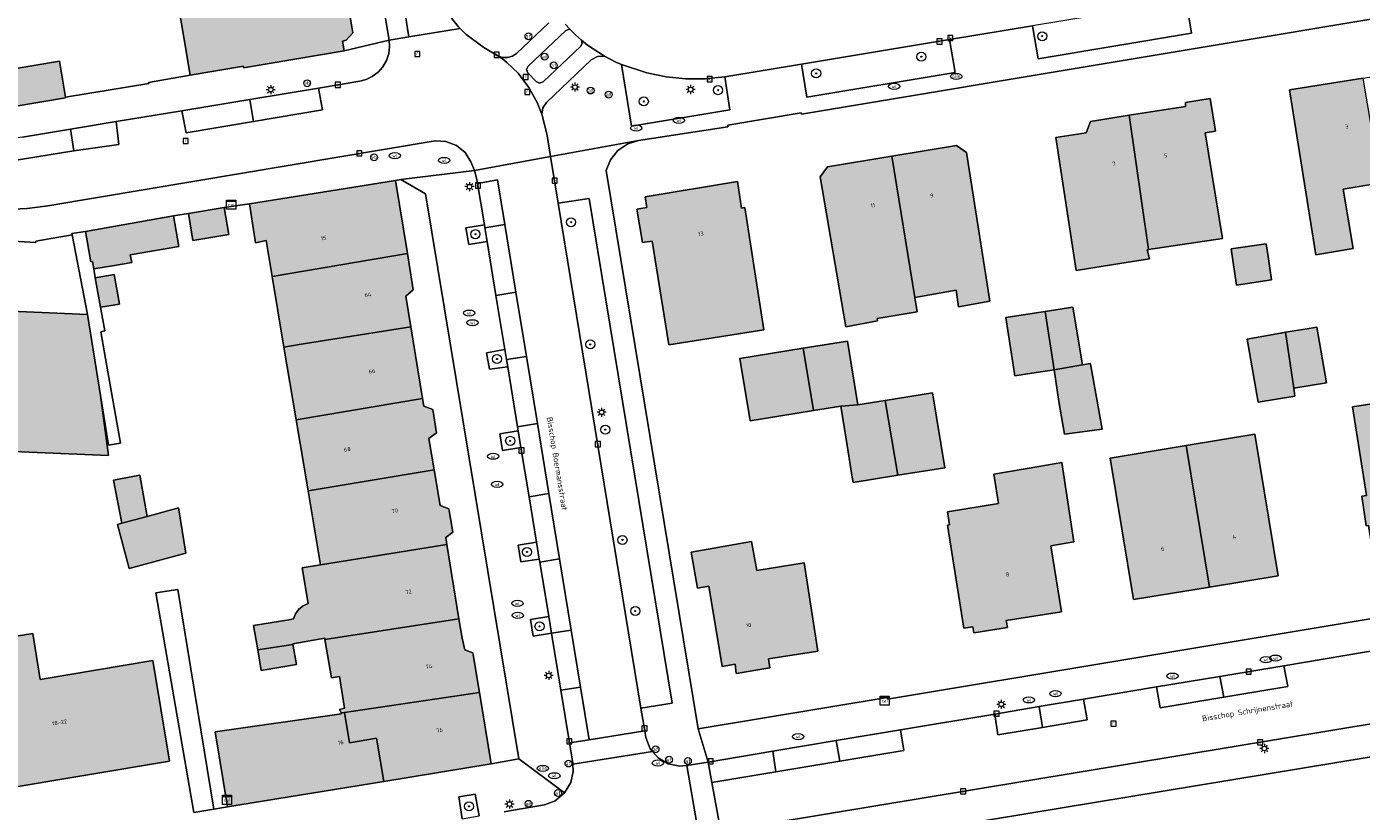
# Model space of a CAD drawing. Header units: metres. Extents: x 196496 to 197479, y 355250 to 356324.
# Tile 7 of 119: x 196741 to 196858, y 355577 to 355646. Entities that reach past the tile are written whole.
import ezdxf
from ezdxf.enums import TextEntityAlignment as Align

# ---------------------------------------------------------------- set-up
doc = ezdxf.new("R2010")
doc.units = ezdxf.units.M
doc.layers.get('0').update_dxf_attribs({"lineweight": 9})
for name, color, linetype, lineweight in [('B-WE-GR-BEPLANTING_CULTUUR_HEESTERS-GV', 251, 'Continuous', 9), ('B-WE-GR-BOOM-S', 251, 'Continuous', 9), ('B-WE-IE-MEUBILAIR_WEGMEUBILAIR-GV', 251, 'Continuous', 9), ('B-WE-IE-MEUBILAIR_WEGMEUBILAIR-S', 251, 'Continuous', 9), ('B-WE-IE-TERREINAFSCHEIDING_KUNSTMATIG_MUUR-G', 251, 'IE-TERREINAFSCHEIDING-KUNSTMATIG-DICHT', 9), ('B-WE-KL-BRANDSTOF_PUT-S', 251, 'Continuous', 9), ('B-WE-KL-DATA-S', 251, 'Continuous', 9), ('B-WE-KL-ET_LS_OV_LICHTMAST-S', 251, 'Continuous', 9), ('B-WE-KL-WATER-S', 251, 'Continuous', 9), ('B-WE-OG-BEBOUWING-GV', 251, 'Continuous', 9), ('B-WE-OG-BEBOUWING_HUISNUMMER-T35', 90, 'Continuous', 9), ('B-WE-OG-BEBOUWING_STRAATNAAM-T35', 130, 'Continuous', 9), ('B-WE-OG-TERREIN_CULTUURSCHEIDING-GV', 251, 'Continuous', 9), ('B-WE-OG-TERREIN_ERF-GV', 251, 'Continuous', 9), ('B-WE-RI-GWA_KOLK-S', 251, 'Continuous', 9), ('B-WE-RI-GWA_RIOOLPUT-S', 251, 'Continuous', 9), ('B-WE-VH-ONVERHARD-GV', 251, 'Continuous', 9), ('B-WE-VH-VERHARDING_ASFALT-GV', 251, 'Continuous', 9), ('B-WE-VH-VERHARDING_BETONSTRAATSTEEN-GV', 251, 'Continuous', 9), ('B-WE-VH-VERHARDING_OPEN-GV', 251, 'Continuous', 9), ('B-WE-VH-VERHARDING_STRAATBAKSTEEN-GV', 251, 'Continuous', 9), ('B-WE-VH-VERHARDING_TEGEL-GV', 251, 'Continuous', 9), ('B-WE-VW-AFSLUITPAAL-S', 251, 'Continuous', 9)]:
    doc.layers.add(name, color=color, linetype=linetype, lineweight=lineweight)
doc.layers.add('X-XX-AL-PRESENTATIE_GEBOUW3-V', color=7, linetype='Continuous', lineweight=9, true_color=0xebe1d6)
doc.styles.add('NLCS-ISO', font='NLCS-ISO.ttf')
doc.styles.add('NLCS-ISO-ANNOTATIEF-T35', font='NLCS-ISO.ttf', dxfattribs={"height": 3.5})
doc.linetypes.add('IE-TERREINAFSCHEIDING-KUNSTMATIG-DICHT', pattern='A,8,-1,[82,NLCS.SHX,S=0.75,R=90,X=0,Y=0],-1', length=10)

# ---------------------------------------------------------------- blocks, each defined once
blk = doc.blocks.new('SKL-DATA_SIGNAAL_CAIKAST-SO')
at = {"color": 0, "linetype": 'ByBlock', "lineweight": 18}
for points in [[(-2, 2), (2, 2), (2, 1.68), (-2, 1.68)], [(-2, 1.52), (2, 1.52), (2, -2), (-2, -2)]]:
    blk.add_lwpolyline(points, close=True, dxfattribs=at)
at = {"color": 0, "linetype": 'ByBlock', "lineweight": 18, "style": 'NLCS-ISO'}
blk.add_text('cai', height=1.5, dxfattribs=at).set_placement((0, 0), align=Align.MIDDLE_CENTER)
blk = doc.blocks.new('SKL-ET_OV_LICHTMAST-SO')
at = {"color": 0, "linetype": 'ByBlock', "lineweight": 18}
for points in [[(-1.25, 0), (-2, 0)], [(-1.41, 1.41), (-0.88, 0.88)], [(0, 2), (0, 1.25)], [(0.88, 0.88), (1.41, 1.41)], [(2, 0), (1.25, 0)], [(-1.41, -1.41), (-0.88, -0.88)], [(0, -1.25), (0, -2)], [(0.88, -0.88), (1.41, -1.41)]]:
    blk.add_lwpolyline(points, dxfattribs=at)
blk.add_circle((0, 0), 1, dxfattribs=at)
blk = doc.blocks.new('SIE-WEG_PAAL_VERKEERSBORD-SO')
at = {"color": 0, "linetype": 'ByBlock', "lineweight": 18}
blk.add_circle((0, 0), 1.5, dxfattribs=at)
at = {"color": 0, "linetype": 'ByBlock', "lineweight": 18, "style": 'NLCS-ISO'}
blk.add_text('vb', height=1.5, dxfattribs=at).set_placement((0, 0.13), align=Align.MIDDLE_CENTER)
blk = doc.blocks.new('SVW-AFSLUITPAAL-SO')
at = {"lineweight": 18}
blk.add_circle((0, 0), 1.5, dxfattribs=at)
at = {"lineweight": 18, "style": 'NLCS-ISO'}
blk.add_text('af', height=1.8, dxfattribs=at).set_placement((0, 0), align=Align.MIDDLE_CENTER)
blk = doc.blocks.new('SKL-WATER_WATERLEIDINGPUT-SO')
at = {"color": 0, "linetype": 'ByBlock', "lineweight": 18}
blk.add_ellipse((0, 0), major_axis=(2.5, 0), ratio=0.54, dxfattribs=at)
at = {"color": 0, "linetype": 'ByBlock', "lineweight": 18, "style": 'NLCS-ISO'}
blk.add_text('wl', height=1.5, dxfattribs=at).set_placement((0, 0), align=Align.MIDDLE_CENTER)
blk = doc.blocks.new('SRI-KOLK-SO')
at = {"color": 0, "linetype": 'ByBlock', "lineweight": 18}
blk.add_lwpolyline([(-1.125, -1.125), (1.125, -1.125), (1.125, 1.125), (-1.125, 1.125)], close=True, dxfattribs=at)
at = {"color": 0, "linetype": 'ByBlock', "lineweight": 18, "style": 'NLCS-ISO'}
blk.add_text('k', height=1.5, dxfattribs=at).set_placement((0, 0), align=Align.MIDDLE_CENTER)
blk = doc.blocks.new('SRI-PUT_INSPECTIEPUT_RIOOLPUT-SO')
at = {"color": 0, "linetype": 'ByBlock', "lineweight": 18}
blk.add_lwpolyline([(-1.12, -1.12), (1.12, -1.12), (1.12, 1.12), (-1.12, 1.12)], close=True, dxfattribs=at)
at = {"color": 0, "linetype": 'ByBlock', "lineweight": 18, "style": 'NLCS-ISO'}
blk.add_text('r', height=1.5, dxfattribs=at).set_placement((0, 0.28), align=Align.MIDDLE_CENTER)
blk = doc.blocks.new('SKL-BENZINEPUT_OLIEPUT-SO')
at = {"color": 0, "linetype": 'ByBlock', "lineweight": 18}
blk.add_ellipse((0, 0), major_axis=(2.5, 0), ratio=0.54, dxfattribs=at)
at = {"color": 0, "linetype": 'ByBlock', "lineweight": 18, "style": 'NLCS-ISO'}
blk.add_text('olie', height=1.5, dxfattribs=at).set_placement((0, 0.16), align=Align.MIDDLE_CENTER)
blk = doc.blocks.new('SGR-BOOM_01-SO')
at = {"linetype": 'ByBlock', "lineweight": 18}
h = blk.add_hatch(color=0, dxfattribs=at)
h.dxf.hatch_style = 1
edge = h.paths.add_edge_path()
edge.add_arc((0, 0), 0.25, 0, 360)
at = {"color": 0, "linetype": 'ByBlock', "lineweight": 18}
for radius in [2, 0.25]:
    blk.add_circle((0, 0), radius, dxfattribs=at)

msp = doc.modelspace()

# ---------------------------------------------------------------- hatches: boundary and pattern name
at = {"layer": 'X-XX-AL-PRESENTATIE_GEBOUW3-V'}
for points in [[(196767.702, 355650.092), (196757.097, 355648.435), (196756.968, 355649.21), (196754.03, 355648.687), (196754.103, 355648.257), (196755.26, 355641.405), (196759.931, 355642.194), (196759.951, 355642.074), (196768.797, 355643.556), (196768.657, 355644.422), (196768.978, 355644.481), (196769.544, 355645.141), (196769.253, 355646.898), (196768.471, 355647.368), (196768.165, 355647.294)], [(196739.609, 355638.636), (196744.306, 355639.426), (196744.298, 355639.476), (196743.765, 355642.642), (196739.068, 355641.852)], [(196858.372, 355641.165), (196851.919, 355640.137), (196854.232, 355625.627), (196857.504, 355626.168), (196857.127, 355628.429), (196856.634, 355631.386), (196859.933, 355631.933)], [(196837.802, 355637.884), (196839.525, 355626.072), (196846.03, 355627.054), (196844.48, 355636.345), (196845.397, 355636.498), (196844.919, 355639.368), (196842.758, 355639.008), (196842.762, 355638.662)], [(196839.525, 355626.072), (196837.802, 355637.884), (196834.405, 355637.352), (196834.044, 355636.341), (196831.367, 355635.933), (196833.15, 355624.23), (196837.005, 355624.846), (196839.591, 355625.26), (196839.396, 355626.053)], [(196816.947, 355634.296), (196811.275, 355633.356), (196810.637, 355632.486), (196812.907, 355619.267), (196815.697, 355619.816), (196815.664, 355620.013), (196819.187, 355620.603), (196818.958, 355621.866)], [(196816.947, 355634.296), (196818.958, 355621.866), (196822.588, 355622.502), (196822.802, 355621.042), (196825.557, 355621.525), (196823.498, 355634.613), (196822.636, 355635.238)], [(196774.353, 355625.734), (196773.309, 355632.153), (196760.459, 355630.095), (196761.01, 355626.656), (196761.928, 355626.865), (196762.458, 355623.714)], [(196803.738, 355629.728), (196803.366, 355632.054), (196795.248, 355630.701), (196795.396, 355629.786), (196794.533, 355629.631), (196795.016, 355626.688), (196795.885, 355626.827), (196797.34, 355617.692), (196805.697, 355619.022), (196804.028, 355629.773)], [(196758.644, 355627.407), (196758.253, 355629.782), (196755.097, 355629.262), (196755.49, 355626.88)], [(196746.779, 355624.383), (196748.43, 355624.647), (196750.115, 355624.938), (196749.986, 355625.6), (196754.267, 355626.349), (196753.793, 355629.029), (196746.059, 355627.662), (196746.526, 355624.994), (196746.668, 355625.019)], [(196850.328, 355623.406), (196850.023, 355625.475), (196849.858, 355626.595), (196846.792, 355626.144), (196847.261, 355622.955)], [(196774.663, 355619.288), (196774.23, 355621.971), (196774.871, 355622.546), (196774.353, 355625.734), (196762.458, 355623.714), (196763.505, 355617.478), (196764.838, 355617.733)], [(196747.371, 355621.007), (196749.041, 355621.267), (196748.568, 355623.884), (196746.916, 355623.602)], [(196746.224, 355620.378), (196734.787, 355620.867), (196734.573, 355615.872), (196734.484, 355613.796), (196736.418, 355613.713), (196736.193, 355608.456), (196748.061, 355607.948), (196747.945, 355608.836), (196747.37, 355613.244)], [(196831.205, 355615.495), (196830.418, 355620.638), (196826.954, 355620.108), (196827.756, 355614.959), (196829.261, 355615.196)], [(196830.418, 355620.638), (196831.205, 355615.495), (196833.715, 355615.925), (196832.871, 355621.014)], [(196775.681, 355612.984), (196774.663, 355619.288), (196764.838, 355617.733), (196763.505, 355617.478), (196764.575, 355611.113)], [(196851.547, 355618.81), (196852.283, 355613.878), (196855.147, 355614.36), (196854.313, 355619.253), (196853.447, 355619.114)], [(196812.451, 355612.303), (196813.951, 355612.416), (196813.036, 355618.032), (196809.15, 355617.399), (196810.055, 355611.913)], [(196851.11, 355618.72), (196848.186, 355618.207), (196849.142, 355612.64), (196852.384, 355613.174), (196852.283, 355613.878), (196851.547, 355618.81), (196851.173, 355618.731)], [(196809.15, 355617.399), (196803.586, 355616.492), (196804.48, 355611.004), (196810.055, 355611.913)], [(196831.632, 355612.706), (196832.128, 355609.825), (196835.433, 355610.286), (196834.431, 355615.839), (196834.394, 355616.042), (196833.715, 355615.925), (196831.205, 355615.495)], [(196865.983, 355599.835), (196863.933, 355612.394), (196863.581, 355614.55), (196859.698, 355613.916), (196859.907, 355612.635), (196857.435, 355612.234), (196858.674, 355604.439), (196858.27, 355604.374), (196858.642, 355601.778), (196858.84, 355601.809), (196859.348, 355598.737)], [(196816.365, 355612.808), (196817.473, 355606.22), (196821.593, 355606.889), (196820.521, 355613.484)], [(196765.629, 355604.845), (196776.709, 355606.694), (196776.246, 355609.459), (196776.905, 355609.948), (196776.584, 355611.998), (196775.792, 355612.299), (196775.681, 355612.984), (196764.575, 355611.113)], [(196812.921, 355609.409), (196813.438, 355606.228), (196813.543, 355605.581), (196817.473, 355606.22), (196816.365, 355612.808), (196813.951, 355612.416), (196812.451, 355612.303)], [(196842.83, 355608.845), (196844.871, 355596.388), (196850.917, 355597.388), (196848.855, 355609.842)], [(196842.83, 355608.845), (196836.135, 355607.737), (196838.196, 355595.283), (196844.871, 355596.388)], [(196821.827, 355603.014), (196822.011, 355601.852), (196821.852, 355601.827), (196823.29, 355592.769), (196824.079, 355592.894), (196824.164, 355592.359), (196827.103, 355592.826), (196827.006, 355593.437), (196831.849, 355594.206), (196830.924, 355600.03), (196832.957, 355600.364), (196831.883, 355607.332), (196829.871, 355606.995), (196825.919, 355606.333), (196826.329, 355603.752)], [(196751.474, 355602.604), (196750.819, 355606.236), (196748.524, 355605.796), (196749.251, 355602.004)], [(196777.834, 355600.141), (196777.738, 355600.736), (196778.342, 355601.221), (196778, 355603.27), (196777.231, 355603.574), (196776.709, 355606.694), (196765.629, 355604.845), (196766.723, 355598.33)], [(196754.886, 355599.374), (196754.232, 355603.347), (196751.474, 355602.604), (196749.251, 355602.004), (196748.856, 355601.898), (196749.898, 355598.03)], [(196805.063, 355597.844), (196804.616, 355600.391), (196799.3, 355599.458), (196799.854, 355596.3), (196800.846, 355596.474), (196802.042, 355589.403), (196803.165, 355589.593), (196803.273, 355588.799), (196806.216, 355589.276), (196806.105, 355590.078), (196810.454, 355590.755), (196809.245, 355598.518)], [(196767.102, 355591.779), (196778.886, 355593.609), (196777.834, 355600.141), (196766.723, 355598.33), (196765.1, 355598.082), (196765.638, 355594.931), (196765.195, 355594.746), (196764.802, 355594.439), (196764.506, 355594.039), (196764.333, 355593.591), (196763.922, 355593.521), (196760.835, 355593.002), (196761.199, 355590.862), (196764.291, 355591.342), (196764.28, 355591.409), (196767.084, 355591.884)], [(196768.519, 355585.314), (196768.83, 355585.36), (196780.686, 355587.114), (196780.11, 355590.613), (196779.414, 355590.882), (196779.161, 355591.9), (196778.886, 355593.609), (196767.102, 355591.779), (196767.674, 355588.397), (196768.373, 355588.515), (196768.839, 355585.74), (196768.392, 355585.625)], [(196742.078, 355588.25), (196741.427, 355592.301), (196736.474, 355591.506), (196738.538, 355578.596), (196753.439, 355581.061), (196751.971, 355589.933)], [(196764.291, 355591.342), (196761.199, 355590.862), (196761.506, 355589.061), (196764.59, 355589.578)], [(196768.83, 355585.36), (196769.278, 355582.696), (196771.634, 355583.092), (196772.274, 355579.293), (196781.72, 355580.835), (196780.686, 355587.114)], [(196758.53, 355577.062), (196758.532, 355577.049), (196772.274, 355579.293), (196771.634, 355583.092), (196769.278, 355582.696), (196768.83, 355585.36), (196768.519, 355585.314), (196768.551, 355585.236), (196757.454, 355583.65)]]:
    msp.add_hatch(color=256, dxfattribs=at).paths.add_polyline_path(points)

# ---------------------------------------------------------------- linework, layer by layer
at = {"layer": 'B-WE-GR-BEPLANTING_CULTUUR_HEESTERS-GV', "flags": 128}
for points in [[(196842.835, 355647.986), (196829.31, 355645.75), (196829.818, 355642.862), (196843.293, 355645.1)], [(196822.027, 355644.546), (196808.99, 355642.391), (196809.486, 355639.494), (196822.514, 355641.649)], [(196793.173, 355642.36), (196794.048, 355636.943), (196802.712, 355638.359), (196802.249, 355641.277), (196800.543, 355641.093), (196798.828, 355641.097), (196797.111, 355641.276), (196795.418, 355641.613)], [(196787.613, 355630.149), (196794.889, 355585.727), (196797.638, 355586.186), (196790.344, 355630.571)], [(196785.708, 355600.339), (196784.099, 355600.076), (196784.336, 355598.614), (196785.953, 355598.846)], [(196787.025, 355592.32), (196786.782, 355593.802), (196785.18, 355593.533), (196785.415, 355592.072)]]:
    msp.add_lwpolyline(points, close=True, dxfattribs=at)
at = {"layer": 'B-WE-IE-MEUBILAIR_WEGMEUBILAIR-GV', "flags": 128}
for points in [[(196781.364, 355626.799), (196781.168, 355627.995), (196781.124, 355628.263), (196779.502, 355627.997), (196779.755, 355626.531)], [(196783.174, 355615.775), (196783.072, 355616.395), (196782.928, 355617.273), (196781.322, 355616.996), (196781.559, 355615.543)], [(196784.099, 355610.138), (196782.486, 355609.873), (196782.719, 355608.409), (196784.342, 355608.663)], [(196785.708, 355600.339), (196784.099, 355600.076), (196784.336, 355598.614), (196785.953, 355598.846)], [(196787.025, 355592.32), (196786.782, 355593.802), (196785.18, 355593.533), (196785.415, 355592.072)], [(196779.162, 355576.013), (196780.662, 355576.26), (196780.325, 355578.166), (196778.871, 355577.931)]]:
    msp.add_lwpolyline(points, close=True, dxfattribs=at)
at = {"layer": 'B-WE-IE-TERREINAFSCHEIDING_KUNSTMATIG_MUUR-G', "ltscale": 0.05, "flags": 128}
msp.add_lwpolyline([(196744.298, 355639.476), (196751.617, 355640.692), (196751.598, 355640.784), (196755.26, 355641.405)], dxfattribs=at)
at = {"layer": 'B-WE-OG-BEBOUWING-GV', "flags": 128}
for points in [[(196767.702, 355650.092), (196757.097, 355648.435), (196756.968, 355649.21), (196754.03, 355648.687), (196754.103, 355648.257), (196755.26, 355641.405), (196759.931, 355642.194), (196759.951, 355642.074), (196768.797, 355643.556), (196768.657, 355644.422), (196768.978, 355644.481), (196769.544, 355645.141), (196769.253, 355646.898), (196768.471, 355647.368), (196768.165, 355647.294)], [(196739.609, 355638.636), (196744.306, 355639.426), (196744.298, 355639.476), (196743.765, 355642.642), (196739.068, 355641.852)], [(196858.372, 355641.165), (196851.919, 355640.137), (196854.232, 355625.627), (196857.504, 355626.168), (196857.127, 355628.429), (196856.634, 355631.386), (196859.933, 355631.933)], [(196837.802, 355637.884), (196839.525, 355626.072), (196846.03, 355627.054), (196844.48, 355636.345), (196845.397, 355636.498), (196844.919, 355639.368), (196842.758, 355639.008), (196842.762, 355638.662)], [(196839.525, 355626.072), (196837.802, 355637.884), (196834.405, 355637.352), (196834.044, 355636.341), (196831.367, 355635.933), (196833.15, 355624.23), (196837.005, 355624.846), (196839.591, 355625.26), (196839.396, 355626.053)], [(196816.947, 355634.296), (196811.275, 355633.356), (196810.637, 355632.486), (196812.907, 355619.267), (196815.697, 355619.816), (196815.664, 355620.013), (196819.187, 355620.603), (196818.958, 355621.866)], [(196816.947, 355634.296), (196818.958, 355621.866), (196822.588, 355622.502), (196822.802, 355621.042), (196825.557, 355621.525), (196823.498, 355634.613), (196822.636, 355635.238)], [(196774.353, 355625.734), (196773.309, 355632.153), (196760.459, 355630.095), (196761.01, 355626.656), (196761.928, 355626.865), (196762.458, 355623.714)], [(196803.738, 355629.728), (196803.366, 355632.054), (196795.248, 355630.701), (196795.396, 355629.786), (196794.533, 355629.631), (196795.016, 355626.688), (196795.885, 355626.827), (196797.34, 355617.692), (196805.697, 355619.022), (196804.028, 355629.773)], [(196758.644, 355627.407), (196758.253, 355629.782), (196755.097, 355629.262), (196755.49, 355626.88)], [(196746.779, 355624.383), (196748.43, 355624.647), (196750.115, 355624.938), (196749.986, 355625.6), (196754.267, 355626.349), (196753.793, 355629.029), (196746.059, 355627.662), (196746.526, 355624.994), (196746.668, 355625.019)], [(196850.328, 355623.406), (196850.023, 355625.475), (196849.858, 355626.595), (196846.792, 355626.144), (196847.261, 355622.955)], [(196774.663, 355619.288), (196774.23, 355621.971), (196774.871, 355622.546), (196774.353, 355625.734), (196762.458, 355623.714), (196763.505, 355617.478), (196764.838, 355617.733)], [(196747.371, 355621.007), (196749.041, 355621.267), (196748.568, 355623.884), (196746.916, 355623.602)], [(196746.224, 355620.378), (196734.787, 355620.867), (196734.573, 355615.872), (196734.484, 355613.796), (196736.418, 355613.713), (196736.193, 355608.456), (196748.061, 355607.948), (196747.37, 355613.244)], [(196831.205, 355615.495), (196830.418, 355620.638), (196826.954, 355620.108), (196827.756, 355614.959), (196829.261, 355615.196)], [(196830.418, 355620.638), (196831.205, 355615.495), (196833.715, 355615.925), (196832.871, 355621.014)], [(196775.681, 355612.984), (196774.663, 355619.288), (196764.838, 355617.733), (196763.505, 355617.478), (196764.575, 355611.113)], [(196851.547, 355618.81), (196852.283, 355613.878), (196855.147, 355614.36), (196854.313, 355619.253), (196853.447, 355619.114)], [(196812.451, 355612.303), (196813.951, 355612.416), (196813.036, 355618.032), (196809.15, 355617.399), (196810.055, 355611.913)], [(196851.11, 355618.72), (196848.186, 355618.207), (196849.142, 355612.64), (196852.384, 355613.174), (196852.283, 355613.878), (196851.547, 355618.81), (196851.173, 355618.731)], [(196809.15, 355617.399), (196803.586, 355616.492), (196804.48, 355611.004), (196810.055, 355611.913)], [(196831.632, 355612.706), (196832.128, 355609.825), (196835.433, 355610.286), (196834.431, 355615.839), (196834.394, 355616.042), (196833.715, 355615.925), (196831.205, 355615.495)], [(196865.983, 355599.835), (196863.933, 355612.394), (196863.581, 355614.55), (196859.698, 355613.916), (196859.907, 355612.635), (196857.435, 355612.234), (196858.674, 355604.439), (196858.27, 355604.374), (196858.642, 355601.778), (196858.84, 355601.809), (196859.348, 355598.737)], [(196816.365, 355612.808), (196817.473, 355606.22), (196821.593, 355606.889), (196820.521, 355613.484)], [(196765.629, 355604.845), (196776.709, 355606.694), (196776.246, 355609.459), (196776.905, 355609.948), (196776.584, 355611.998), (196775.792, 355612.299), (196775.681, 355612.984), (196764.575, 355611.113)], [(196812.921, 355609.409), (196813.438, 355606.228), (196813.543, 355605.581), (196817.473, 355606.22), (196816.365, 355612.808), (196813.951, 355612.416), (196812.451, 355612.303)], [(196842.83, 355608.845), (196844.871, 355596.388), (196850.917, 355597.388), (196848.855, 355609.842)], [(196842.83, 355608.845), (196836.135, 355607.737), (196838.196, 355595.283), (196844.871, 355596.388)], [(196821.827, 355603.014), (196822.011, 355601.852), (196821.852, 355601.827), (196823.29, 355592.769), (196824.079, 355592.894), (196824.164, 355592.359), (196827.103, 355592.826), (196827.006, 355593.437), (196831.849, 355594.206), (196830.924, 355600.03), (196832.957, 355600.364), (196831.883, 355607.332), (196829.871, 355606.995), (196825.919, 355606.333), (196826.329, 355603.752)], [(196751.474, 355602.604), (196750.819, 355606.236), (196748.524, 355605.796), (196749.251, 355602.004)], [(196777.834, 355600.141), (196777.738, 355600.736), (196778.342, 355601.221), (196778, 355603.27), (196777.231, 355603.574), (196776.709, 355606.694), (196765.629, 355604.845), (196766.723, 355598.33)], [(196754.886, 355599.374), (196754.232, 355603.347), (196751.474, 355602.604), (196749.251, 355602.004), (196748.856, 355601.898), (196749.898, 355598.03)], [(196805.063, 355597.844), (196804.616, 355600.391), (196799.3, 355599.458), (196799.854, 355596.3), (196800.846, 355596.474), (196802.042, 355589.403), (196803.165, 355589.593), (196803.273, 355588.799), (196806.216, 355589.276), (196806.105, 355590.078), (196810.454, 355590.755), (196809.245, 355598.518)], [(196767.102, 355591.779), (196778.886, 355593.609), (196777.834, 355600.141), (196766.723, 355598.33), (196765.1, 355598.082), (196765.638, 355594.931), (196765.195, 355594.746), (196764.802, 355594.439), (196764.506, 355594.039), (196764.333, 355593.591), (196763.922, 355593.521), (196760.835, 355593.002), (196761.199, 355590.862), (196764.291, 355591.342), (196764.28, 355591.409), (196767.084, 355591.884)], [(196768.519, 355585.314), (196768.83, 355585.36), (196780.686, 355587.114), (196780.11, 355590.613), (196779.414, 355590.882), (196779.161, 355591.9), (196778.886, 355593.609), (196767.102, 355591.779), (196767.674, 355588.397), (196768.373, 355588.515), (196768.839, 355585.74), (196768.392, 355585.625)], [(196742.078, 355588.25), (196741.427, 355592.301), (196736.474, 355591.506), (196738.538, 355578.596), (196753.439, 355581.061), (196751.971, 355589.933)], [(196764.291, 355591.342), (196761.199, 355590.862), (196761.506, 355589.061), (196764.59, 355589.578)], [(196768.83, 355585.36), (196769.278, 355582.696), (196771.634, 355583.092), (196772.274, 355579.293), (196781.72, 355580.835), (196780.686, 355587.114)], [(196758.53, 355577.062), (196758.532, 355577.049), (196772.274, 355579.293), (196771.634, 355583.092), (196769.278, 355582.696), (196768.83, 355585.36), (196768.519, 355585.314), (196768.551, 355585.236), (196757.454, 355583.65)]]:
    msp.add_lwpolyline(points, close=True, dxfattribs=at)
at = {"layer": 'B-WE-OG-TERREIN_CULTUURSCHEIDING-GV', "flags": 128}
msp.add_lwpolyline([(196778.235, 355646.439), (196778.845, 355645.678), (196778.989, 355645.533), (196779.529, 355644.988), (196781.06, 355643.86), (196782.296, 355643.125), (196782.701, 355642.98), (196783.151, 355642.962), (196783.585, 355643.084), (196783.945, 355643.319), (196786.778, 355646.012)], dxfattribs=at)
at = {"layer": 'B-WE-OG-TERREIN_ERF-GV', "flags": 128}
for points in [[(196739.068, 355641.852), (196743.765, 355642.642), (196744.298, 355639.476), (196751.617, 355640.692), (196751.598, 355640.784), (196755.26, 355641.405), (196754.103, 355648.257)], [(196755.583, 355576.571), (196752.24, 355595.876), (196754.177, 355596.179), (196757.327, 355576.862), (196758.53, 355577.062), (196757.454, 355583.65), (196768.551, 355585.236), (196768.519, 355585.314), (196768.392, 355585.625), (196768.839, 355585.74), (196768.373, 355588.515), (196767.674, 355588.397), (196767.102, 355591.779), (196767.084, 355591.884), (196764.28, 355591.409), (196764.291, 355591.342), (196764.59, 355589.578), (196761.506, 355589.061), (196761.199, 355590.862), (196760.835, 355593.002), (196763.922, 355593.521), (196764.333, 355593.591), (196764.506, 355594.039), (196764.802, 355594.439), (196765.195, 355594.746), (196765.638, 355594.931), (196765.1, 355598.082), (196766.723, 355598.33), (196765.629, 355604.845), (196764.575, 355611.113), (196763.505, 355617.478), (196762.458, 355623.714), (196761.928, 355626.865), (196761.01, 355626.656), (196760.459, 355630.095), (196758.253, 355629.782), (196758.644, 355627.407), (196755.49, 355626.88), (196755.097, 355629.262), (196753.793, 355629.029), (196754.267, 355626.349), (196749.986, 355625.6), (196750.115, 355624.938), (196748.43, 355624.647), (196746.779, 355624.383), (196746.916, 355623.602), (196748.568, 355623.884), (196749.041, 355621.267), (196747.371, 355621.007), (196747.75, 355618.915), (196747.393, 355618.853), (196748.007, 355615.314), (196749.132, 355609.049), (196748.09, 355608.862), (196747.37, 355613.244), (196748.061, 355607.948), (196736.193, 355608.456)], [(196734.787, 355620.867), (196746.224, 355620.378), (196744.886, 355627.366), (196741.689, 355626.806), (196741.69, 355626.697), (196735.126, 355627.092)], [(196736.474, 355591.506), (196741.427, 355592.301), (196742.078, 355588.25), (196751.971, 355589.933), (196753.439, 355581.061), (196738.538, 355578.596)]]:
    msp.add_lwpolyline(points, dxfattribs=at)
for points in [[(196876.714, 355598.357), (196868.812, 355646.203), (196866.978, 355647.675), (196809.015, 355637.994), (196808.988, 355638.097), (196802.522, 355637.021), (196802.532, 355636.871), (196794.685, 355635.665), (196793.73, 355635.372), (196792.864, 355634.788), (196792.212, 355633.972), (196791.844, 355633.043), (196799.932, 355583.925), (196816.538, 355586.665), (196816.566, 355586.531), (196875.214, 355596.278)], [(196857.127, 355628.429), (196857.504, 355626.168), (196854.232, 355625.627), (196851.919, 355640.137), (196858.372, 355641.165), (196865.29, 355642.268), (196868.221, 355624.72), (196863.309, 355623.899), (196862.754, 355627.301), (196864.257, 355627.546), (196863.647, 355631.308), (196863.451, 355632.516), (196859.933, 355631.933), (196856.634, 355631.386)], [(196837.802, 355637.884), (196842.762, 355638.662), (196842.758, 355639.008), (196844.919, 355639.368), (196845.397, 355636.498), (196844.48, 355636.345), (196846.03, 355627.054), (196839.525, 355626.072), (196839.396, 355626.053), (196839.591, 355625.26), (196837.005, 355624.846), (196833.15, 355624.23), (196831.367, 355635.933), (196834.044, 355636.341), (196834.405, 355637.352)], [(196815.664, 355620.013), (196815.697, 355619.816), (196812.907, 355619.267), (196810.637, 355632.486), (196811.275, 355633.356), (196816.947, 355634.296), (196822.636, 355635.238), (196823.498, 355634.613), (196825.557, 355621.525), (196822.802, 355621.042), (196822.588, 355622.502), (196818.958, 355621.866), (196819.187, 355620.603)], [(196774.663, 355619.288), (196775.681, 355612.984), (196775.792, 355612.299), (196776.584, 355611.998), (196776.905, 355609.948), (196776.246, 355609.459), (196776.709, 355606.694), (196777.231, 355603.574), (196778, 355603.27), (196778.342, 355601.221), (196777.738, 355600.736), (196777.834, 355600.141), (196778.886, 355593.609), (196779.161, 355591.9), (196779.414, 355590.882), (196780.11, 355590.613), (196780.686, 355587.114), (196781.72, 355580.835), (196784.159, 355581.284), (196775.953, 355630.978), (196773.77, 355632.239), (196773.309, 355632.153), (196774.353, 355625.734), (196774.871, 355622.546), (196774.23, 355621.971)], [(196803.738, 355629.728), (196804.028, 355629.773), (196805.697, 355619.022), (196797.34, 355617.692), (196795.885, 355626.827), (196795.016, 355626.688), (196794.533, 355629.631), (196795.396, 355629.786), (196795.248, 355630.701), (196803.366, 355632.054)], [(196850.023, 355625.475), (196850.328, 355623.406), (196847.261, 355622.955), (196846.792, 355626.144), (196849.858, 355626.595)], [(196834.431, 355615.839), (196835.433, 355610.286), (196832.128, 355609.825), (196831.632, 355612.706), (196831.205, 355615.495), (196829.261, 355615.196), (196827.756, 355614.959), (196826.954, 355620.108), (196830.418, 355620.638), (196832.871, 355621.014), (196833.715, 355615.925), (196834.394, 355616.042)], [(196852.283, 355613.878), (196852.384, 355613.174), (196849.142, 355612.64), (196848.186, 355618.207), (196851.11, 355618.72), (196851.173, 355618.731), (196851.547, 355618.81), (196853.447, 355619.114), (196854.313, 355619.253), (196855.147, 355614.36)], [(196813.438, 355606.228), (196812.921, 355609.409), (196812.451, 355612.303), (196810.055, 355611.913), (196804.48, 355611.004), (196803.586, 355616.492), (196809.15, 355617.399), (196813.036, 355618.032), (196813.951, 355612.416), (196816.365, 355612.808), (196820.521, 355613.484), (196821.593, 355606.889), (196817.473, 355606.22), (196813.543, 355605.581)], [(196863.933, 355612.394), (196867.018, 355612.911), (196866.863, 355613.856), (196869.984, 355614.363), (196871.317, 355606.157), (196871.781, 355606.235), (196871.864, 355605.786), (196872.54, 355601.622), (196872.076, 355601.53), (196872.194, 355600.863), (196865.983, 355599.835), (196859.348, 355598.737), (196858.84, 355601.809), (196858.642, 355601.778), (196858.27, 355604.374), (196858.674, 355604.439), (196857.435, 355612.234), (196859.907, 355612.635), (196859.698, 355613.916), (196863.581, 355614.55)], [(196844.871, 355596.388), (196838.196, 355595.283), (196836.135, 355607.737), (196842.83, 355608.845), (196848.855, 355609.842), (196850.917, 355597.388)], [(196830.924, 355600.03), (196831.849, 355594.206), (196827.006, 355593.437), (196827.103, 355592.826), (196824.164, 355592.359), (196824.079, 355592.894), (196823.29, 355592.769), (196821.852, 355601.827), (196822.011, 355601.852), (196821.827, 355603.014), (196826.329, 355603.752), (196825.919, 355606.333), (196829.871, 355606.995), (196831.883, 355607.332), (196832.957, 355600.364)], [(196754.232, 355603.347), (196754.886, 355599.374), (196749.898, 355598.03), (196748.856, 355601.898), (196749.251, 355602.004), (196748.524, 355605.796), (196750.819, 355606.236), (196751.474, 355602.604)], [(196800.846, 355596.474), (196799.854, 355596.3), (196799.3, 355599.458), (196804.616, 355600.391), (196805.063, 355597.844), (196809.245, 355598.518), (196810.454, 355590.755), (196806.105, 355590.078), (196806.216, 355589.276), (196803.273, 355588.799), (196803.165, 355589.593), (196802.042, 355589.403)], [(196821.289, 355453.775), (196835.693, 355456.783), (196835.64, 355457.194), (196896.595, 355469.977), (196897.965, 355471.999), (196879.426, 355582.492), (196877.031, 355584.418), (196801.554, 355571.97), (196800.166, 355569.915), (196803.472, 355550.49), (196803.34, 355550.44), (196806.17, 355533.898), (196806.257, 355533.894), (196814.284, 355486.325), (196814.062, 355486.248), (196816.499, 355471.921), (196816.385, 355471.818), (196819.198, 355455.22)]]:
    msp.add_lwpolyline(points, close=True, dxfattribs=at)
at = {"layer": 'B-WE-VH-ONVERHARD-GV', "flags": 128}
for points in [[(196781.364, 355626.799), (196781.168, 355627.995), (196781.124, 355628.263), (196779.502, 355627.997), (196779.755, 355626.531)], [(196783.174, 355615.775), (196783.072, 355616.395), (196782.928, 355617.273), (196781.322, 355616.996), (196781.559, 355615.543)], [(196784.099, 355610.138), (196782.486, 355609.873), (196782.719, 355608.409), (196784.342, 355608.663)], [(196779.162, 355576.013), (196780.662, 355576.26), (196780.325, 355578.166), (196778.871, 355577.931)]]:
    msp.add_lwpolyline(points, close=True, dxfattribs=at)
at = {"layer": 'B-WE-VH-VERHARDING_ASFALT-GV', "flags": 128}
for points in [[(196771.746, 355650.42), (196772.739, 355644.485), (196774.493, 355644.776), (196773.53, 355650.71)], [(196760.508, 355639.284), (196760.83, 355637.347), (196766.884, 355638.374), (196766.531, 355640.285)], [(196760.83, 355637.347), (196760.508, 355639.284), (196754.526, 355638.289), (196754.909, 355636.342)], [(196745.021, 355634.76), (196744.72, 355636.658), (196740.521, 355635.96), (196739.54, 355635.855), (196739.615, 355633.889)], [(196745.021, 355634.76), (196748.994, 355635.331), (196748.741, 355637.327), (196744.72, 355636.658)], [(196780.266, 355633.041), (196780.471, 355632.237), (196780.527, 355631.895), (196782.282, 355632.211), (196782.925, 355628.282), (196783.898, 355622.337), (196784.823, 355616.681), (196785.79, 355610.775), (196786.799, 355604.608), (196787.739, 355598.864), (196788.763, 355592.605), (196789.583, 355587.597), (196790.341, 355582.965), (196795.215, 355583.737), (196794.889, 355585.727), (196787.613, 355630.149), (196786.94, 355634.256)], [(196781.124, 355628.263), (196781.168, 355627.995), (196782.925, 355628.282), (196782.282, 355632.211), (196780.527, 355631.895)], [(196781.168, 355627.995), (196781.364, 355626.799), (196782.144, 355622.05), (196783.898, 355622.337), (196782.925, 355628.282)], [(196782.928, 355617.273), (196783.072, 355616.395), (196784.823, 355616.681), (196783.898, 355622.337), (196782.144, 355622.05)], [(196785.79, 355610.775), (196784.823, 355616.681), (196783.072, 355616.395), (196783.174, 355615.775), (196784.041, 355610.488)], [(196785.054, 355604.323), (196786.799, 355604.608), (196785.79, 355610.775), (196784.041, 355610.488), (196784.099, 355610.138), (196784.342, 355608.663)], [(196785.708, 355600.339), (196785.953, 355598.846), (196785.997, 355598.579), (196787.739, 355598.864), (196786.799, 355604.608), (196785.054, 355604.323)], [(196787.025, 355592.32), (196788.763, 355592.605), (196787.739, 355598.864), (196785.997, 355598.579), (196786.782, 355593.802)], [(196787.847, 355587.313), (196789.583, 355587.597), (196788.763, 355592.605), (196787.025, 355592.32)], [(196846.129, 355586.709), (196845.778, 355588.531), (196840.225, 355587.601), (196840.528, 355585.774)], [(196851.412, 355589.475), (196845.778, 355588.531), (196846.129, 355586.709), (196851.75, 355587.648)], [(196789.583, 355587.597), (196787.847, 355587.313), (196788.606, 355582.69), (196790.341, 355582.965)], [(196829.893, 355585.871), (196830.198, 355584.048), (196834.127, 355584.705), (196833.806, 355586.527)], [(196829.893, 355585.871), (196825.997, 355585.219), (196826.268, 355583.392), (196830.198, 355584.048)], [(196812.066, 355582.886), (196812.376, 355581.072), (196817.999, 355582.011), (196817.7, 355583.829)], [(196812.376, 355581.072), (196812.066, 355582.886), (196806.497, 355581.954), (196806.754, 355580.134)], [(196806.754, 355580.134), (196806.497, 355581.954), (196800.805, 355581.001), (196801.132, 355579.195)]]:
    msp.add_lwpolyline(points, close=True, dxfattribs=at)
for points in [[(196773.53, 355650.71), (196774.493, 355644.776), (196778.989, 355645.533), (196778.845, 355645.678), (196778.235, 355646.439)], [(196739.076, 355629.612), (196740.923, 355629.696), (196742.75, 355629.927), (196776.786, 355635.631), (196777.73, 355635.59), (196778.66, 355635.236), (196779.426, 355634.6), (196779.925, 355633.798), (196780.266, 355633.041), (196786.94, 355634.256), (196786.635, 355636.121), (196786.303, 355637.56), (196786.16, 355637.999), (196785.982, 355638.474), (196785.782, 355638.941), (196785.036, 355640.335), (196784.091, 355641.603), (196783.102, 355642.543), (196782.707, 355642.845), (196782.296, 355643.125), (196781.06, 355643.86), (196779.529, 355644.988), (196778.989, 355645.533), (196774.493, 355644.776), (196772.739, 355644.485), (196772.781, 355643.916), (196772.712, 355643.315), (196772.519, 355642.716), (196772.201, 355642.156), (196771.775, 355641.674), (196771.271, 355641.296), (196770.725, 355641.036), (196770.173, 355640.891), (196766.531, 355640.285), (196766.884, 355638.374), (196760.83, 355637.347), (196754.909, 355636.342), (196754.526, 355638.289), (196748.741, 355637.327), (196748.994, 355635.331), (196745.021, 355634.76), (196739.615, 355633.889)], [(196788.212, 355645.898), (196788.622, 355645.451), (196789.128, 355644.953), (196789.661, 355644.484), (196790.203, 355644.057), (196791.689, 355643.087), (196792.183, 355642.821), (196792.688, 355642.575), (196793.173, 355642.36), (196795.418, 355641.613), (196797.111, 355641.276), (196798.828, 355641.097), (196800.543, 355641.093), (196802.249, 355641.277), (196808.99, 355642.391), (196822.027, 355644.546), (196829.31, 355645.75)], [(196860.414, 355590.982), (196851.412, 355589.475), (196851.75, 355587.648), (196846.129, 355586.709), (196840.528, 355585.774), (196840.225, 355587.601), (196833.806, 355586.527), (196834.127, 355584.705), (196830.198, 355584.048), (196826.268, 355583.392), (196825.997, 355585.219), (196817.7, 355583.829), (196817.999, 355582.011), (196812.376, 355581.072), (196806.754, 355580.134), (196801.132, 355579.195), (196801.911, 355574.895), (196877.854, 355587.468)], [(196799.987, 355574.568), (196798.92, 355580.699), (196798.845, 355580.687), (196798.573, 355580.656), (196798.299, 355580.649), (196797.286, 355580.84), (196796.392, 355581.355), (196795.912, 355581.917), (196788.91, 355580.805), (196788.941, 355580.172), (196788.716, 355579.187), (196788.163, 355578.277), (196787.346, 355577.595), (196786.406, 355577.226), (196783.511, 355576.736), (196782.875, 355576.629)]]:
    msp.add_lwpolyline(points, dxfattribs=at)
at = {"layer": 'B-WE-VH-VERHARDING_BETONSTRAATSTEEN-GV', "flags": 128}
msp.add_lwpolyline([(196801.132, 355579.195), (196800.805, 355581.001), (196798.92, 355580.699), (196799.987, 355574.568), (196801.911, 355574.895)], close=True, dxfattribs=at)
at = {"layer": 'B-WE-VH-VERHARDING_OPEN-GV', "flags": 128}
for points in [[(196747.393, 355618.853), (196747.75, 355618.915), (196747.371, 355621.007), (196746.916, 355623.602), (196746.779, 355624.383), (196746.668, 355625.019), (196746.526, 355624.994), (196746.059, 355627.662), (196744.865, 355627.502), (196744.886, 355627.366), (196746.224, 355620.378), (196747.37, 355613.244), (196748.09, 355608.862), (196749.132, 355609.049), (196748.007, 355615.314)], [(196757.327, 355576.862), (196754.177, 355596.179), (196752.24, 355595.876), (196755.583, 355576.571)]]:
    msp.add_lwpolyline(points, close=True, dxfattribs=at)
at = {"layer": 'B-WE-VH-VERHARDING_STRAATBAKSTEEN-GV', "flags": 128}
msp.add_lwpolyline([(196788.606, 355582.69), (196788.903, 355580.937), (196788.91, 355580.805), (196795.912, 355581.917), (196795.701, 355582.164), (196795.327, 355583.159), (196795.215, 355583.737), (196790.341, 355582.965)], close=True, dxfattribs=at)
at = {"layer": 'B-WE-VH-VERHARDING_TEGEL-GV', "flags": 128}
for points in [[(196769.253, 355646.898), (196769.544, 355645.141), (196768.978, 355644.481), (196768.657, 355644.422), (196768.797, 355643.556), (196772.739, 355644.485), (196771.746, 355650.42)], [(196842.835, 355647.986), (196843.293, 355645.1), (196829.818, 355642.862), (196829.31, 355645.75), (196822.027, 355644.546), (196822.514, 355641.649), (196809.486, 355639.494), (196808.99, 355642.391), (196802.249, 355641.277), (196802.712, 355638.359), (196794.048, 355636.943), (196793.173, 355642.36), (196792.688, 355642.575), (196792.183, 355642.821), (196791.689, 355643.087), (196791.061, 355643.067), (196790.515, 355642.757), (196786.576, 355639.02), (196786.26, 355638.553), (196786.16, 355637.999), (196786.303, 355637.56), (196786.635, 355636.121), (196786.94, 355634.256), (196794.685, 355635.665), (196802.532, 355636.871), (196802.522, 355637.021), (196808.988, 355638.097), (196809.015, 355637.994), (196866.978, 355647.675)], [(196786.778, 355646.012), (196783.945, 355643.319), (196783.585, 355643.084), (196783.151, 355642.962), (196782.701, 355642.98), (196782.296, 355643.125), (196782.707, 355642.845), (196783.102, 355642.543), (196784.091, 355641.603), (196785.036, 355640.335), (196785.782, 355638.941), (196785.982, 355638.474), (196786.16, 355637.999), (196786.26, 355638.553), (196786.576, 355639.02), (196790.515, 355642.757), (196791.061, 355643.067), (196791.689, 355643.087), (196790.203, 355644.057), (196789.661, 355644.484), (196789.713, 355644.195), (196789.576, 355643.935), (196786.3, 355640.836), (196785.983, 355640.715), (196785.674, 355640.854), (196784.949, 355641.623), (196784.837, 355641.916), (196784.965, 355642.203), (196788.271, 355645.343), (196788.622, 355645.451), (196788.212, 355645.898)], [(196740.521, 355635.96), (196744.72, 355636.658), (196748.741, 355637.327), (196754.526, 355638.289), (196760.508, 355639.284), (196766.531, 355640.285), (196770.173, 355640.891), (196770.725, 355641.036), (196771.271, 355641.296), (196771.775, 355641.674), (196772.201, 355642.156), (196772.519, 355642.716), (196772.712, 355643.315), (196772.781, 355643.916), (196772.739, 355644.485), (196768.797, 355643.556), (196759.951, 355642.074), (196759.931, 355642.194), (196755.26, 355641.405), (196751.598, 355640.784), (196751.617, 355640.692), (196744.298, 355639.476), (196744.306, 355639.426), (196739.609, 355638.636)], [(196735.126, 355627.092), (196741.69, 355626.697), (196741.689, 355626.806), (196744.886, 355627.366), (196744.865, 355627.502), (196746.059, 355627.662), (196753.793, 355629.029), (196755.097, 355629.262), (196758.253, 355629.782), (196760.459, 355630.095), (196773.309, 355632.153), (196773.77, 355632.239), (196780.266, 355633.041), (196779.925, 355633.798), (196779.426, 355634.6), (196778.66, 355635.236), (196777.73, 355635.59), (196776.786, 355635.631), (196742.75, 355629.927), (196740.923, 355629.696), (196739.076, 355629.612)], [(196782.875, 355576.629), (196783.511, 355576.736), (196786.406, 355577.226), (196787.346, 355577.595), (196788.163, 355578.277), (196784.159, 355581.284), (196781.72, 355580.835), (196772.274, 355579.293), (196758.532, 355577.049), (196758.53, 355577.062), (196757.327, 355576.862), (196755.583, 355576.571)], [(196779.162, 355576.013), (196778.871, 355577.931), (196780.325, 355578.166), (196780.662, 355576.26)]]:
    msp.add_lwpolyline(points, dxfattribs=at)
for points in [[(196788.622, 355645.451), (196788.271, 355645.343), (196784.965, 355642.203), (196784.837, 355641.916), (196784.949, 355641.623), (196785.674, 355640.854), (196785.983, 355640.715), (196786.3, 355640.836), (196789.576, 355643.935), (196789.713, 355644.195), (196789.661, 355644.484), (196789.128, 355644.953)], [(196799.932, 355583.925), (196791.844, 355633.043), (196792.212, 355633.972), (196792.864, 355634.788), (196793.73, 355635.372), (196794.685, 355635.665), (196786.94, 355634.256), (196787.613, 355630.149), (196790.344, 355630.571), (196797.638, 355586.186), (196794.889, 355585.727), (196795.215, 355583.737), (196795.327, 355583.159), (196795.701, 355582.164), (196795.912, 355581.917), (196796.392, 355581.355), (196797.286, 355580.84), (196798.299, 355580.649), (196798.573, 355580.656), (196798.845, 355580.687), (196798.92, 355580.699), (196800.805, 355581.001)], [(196773.77, 355632.239), (196775.953, 355630.978), (196784.159, 355581.284), (196788.163, 355578.277), (196788.716, 355579.187), (196788.941, 355580.172), (196788.91, 355580.805), (196788.903, 355580.937), (196788.606, 355582.69), (196787.847, 355587.313), (196787.025, 355592.32), (196785.415, 355592.072), (196785.18, 355593.533), (196786.782, 355593.802), (196785.997, 355598.579), (196785.953, 355598.846), (196784.336, 355598.614), (196784.099, 355600.076), (196785.708, 355600.339), (196785.054, 355604.323), (196784.342, 355608.663), (196782.719, 355608.409), (196782.486, 355609.873), (196784.099, 355610.138), (196784.041, 355610.488), (196783.174, 355615.775), (196781.559, 355615.543), (196781.322, 355616.996), (196782.928, 355617.273), (196782.144, 355622.05), (196781.364, 355626.799), (196779.755, 355626.531), (196779.502, 355627.997), (196781.124, 355628.263), (196780.527, 355631.895), (196780.471, 355632.237), (196780.266, 355633.041)], [(196799.932, 355583.925), (196800.805, 355581.001), (196806.497, 355581.954), (196812.066, 355582.886), (196817.7, 355583.829), (196825.997, 355585.219), (196829.893, 355585.871), (196833.806, 355586.527), (196840.225, 355587.601), (196845.778, 355588.531), (196851.412, 355589.475), (196860.414, 355590.982), (196865.136, 355591.772), (196869.899, 355592.57), (196874.59, 355593.356), (196876.928, 355593.747), (196877.488, 355593.891), (196876.714, 355598.357), (196875.214, 355596.278), (196816.566, 355586.531), (196816.538, 355586.665)], [(196879.426, 355582.492), (196878.568, 355587.52), (196877.854, 355587.468), (196801.911, 355574.895), (196799.987, 355574.568), (196799.376, 355574.464), (196800.166, 355569.915), (196801.554, 355571.97), (196877.031, 355584.418)]]:
    msp.add_lwpolyline(points, close=True, dxfattribs=at)

# ---------------------------------------------------------------- block references
at = {"layer": 'B-WE-GR-BOOM-S', "xscale": 0.2, "yscale": 0.2, "zscale": 0.2}
for p in [(196830.168, 355644.842), (196819.544, 355643.036), (196810.294, 355641.575), (196801.671, 355640.1), (196795.138, 355639.105), (196788.745, 355628.482), (196780.334, 355627.428), (196790.429, 355617.74), (196782.233, 355616.453), (196783.392, 355609.248), (196791.749, 355610.237), (196793.262, 355600.532), (196784.872, 355599.482), (196794.387, 355594.276), (196785.971, 355592.928), (196779.776, 355577.097)]:
    msp.add_blockref('SGR-BOOM_01-SO', p, dxfattribs=at)
at = {"layer": 'B-WE-IE-MEUBILAIR_WEGMEUBILAIR-S', "xscale": 0.2, "yscale": 0.2, "zscale": 0.2}
for p in [(196765.544, 355640.7), (196771.429, 355634.189)]:
    msp.add_blockref('SIE-WEG_PAAL_VERKEERSBORD-SO', p, dxfattribs=at)
at = {"layer": 'B-WE-KL-BRANDSTOF_PUT-S', "xscale": 0.2, "yscale": 0.2, "zscale": 0.2}
for p in [(196822.613, 355641.302), (196786.265, 355580.438)]:
    msp.add_blockref('SKL-BENZINEPUT_OLIEPUT-SO', p, dxfattribs=at)
at = {"layer": 'B-WE-KL-DATA-S', "xscale": 0.2, "yscale": 0.2, "zscale": 0.2}
for p in [(196758.858, 355630.022), (196816.313, 355586.402), (196758.493, 355577.671)]:
    msp.add_blockref('SKL-DATA_SIGNAAL_CAIKAST-SO', p, dxfattribs=at)
at = {"layer": 'B-WE-KL-ET_LS_OV_LICHTMAST-S', "xscale": 0.2, "yscale": 0.2, "zscale": 0.2}
for p in [(196762.342, 355640.139), (196789.087, 355640.366), (196799.254, 355640.158), (196779.811, 355631.613), (196791.426, 355611.762), (196786.782, 355588.615), (196826.565, 355586.071), (196849.699, 355582.186), (196783.334, 355577.299)]:
    msp.add_blockref('SKL-ET_OV_LICHTMAST-SO', p, dxfattribs=at)
at = {"layer": 'B-WE-KL-WATER-S', "xscale": 0.2, "yscale": 0.2, "zscale": 0.2}
for p in [(196817.149, 355640.433), (196794.478, 355636.768), (196798.229, 355637.439), (196773.249, 355634.331), (196777.587, 355633.917), (196779.791, 355620.488), (196780.082, 355619.638), (196781.901, 355607.896), (196782.244, 355605.422), (196784.025, 355594.956), (196784.053, 355593.9), (196849.841, 355590.002), (196850.673, 355590.136), (196841.618, 355588.554), (196831.328, 355587.015), (196828.998, 355586.463), (196808.714, 355583.23), (196796.382, 355580.913), (196787.273, 355579.79)]:
    msp.add_blockref('SKL-WATER_WATERLEIDINGPUT-SO', p, dxfattribs=at)
at = {"layer": 'B-WE-RI-GWA_KOLK-S', "xscale": 0.2, "yscale": 0.2, "zscale": 0.2}
for p in [(196822.097, 355644.69), (196821.135, 355644.382), (196782.211, 355643.207), (196800.926, 355641.068), (196768.236, 355640.564), (196770.127, 355634.535), (196780.554, 355631.712), (196787.301, 355632.128), (196784.383, 355608.406), (196791.102, 355608.961), (196848.31, 355588.943), (196826.145, 355585.251), (196795.199, 355583.963), (196788.588, 355582.81), (196849.334, 355582.74), (196801.023, 355581.056), (196801.023, 355581.055), (196823.216, 355578.416)]:
    msp.add_blockref('SRI-KOLK-SO', p, dxfattribs=at)
at = {"layer": 'B-WE-RI-GWA_RIOOLPUT-S', "xscale": 0.2, "yscale": 0.2, "zscale": 0.2}
for p in [(196775.227, 355643.277), (196784.758, 355641.247), (196784.901, 355639.939), (196754.866, 355635.622), (196836.435, 355584.382)]:
    msp.add_blockref('SRI-PUT_INSPECTIEPUT_RIOOLPUT-SO', p, dxfattribs=at)
at = {"layer": 'B-WE-VW-AFSLUITPAAL-S', "xscale": 0.2, "yscale": 0.2, "zscale": 0.2}
for p in [(196784.994, 355644.834), (196786.426, 355643.044), (196787.224, 355642.28), (196790.464, 355640.063), (196792.049, 355639.704), (196796.174, 355582.111), (196797.363, 355581.2), (196788.513, 355580.862), (196799.017, 355581.087), (196787.593, 355578.273), (196785.009, 355577.327)]:
    msp.add_blockref('SVW-AFSLUITPAAL-SO', p, dxfattribs=at)

# ---------------------------------------------------------------- texts
at = {"layer": 'B-WE-OG-BEBOUWING_HUISNUMMER-T35', "style": 'NLCS-ISO-ANNOTATIEF-T35'}
for s, rotation, p in [('3', 9.1, (196856.941, 355636.887)), ('5', 8.9, (196841.018, 355634.34)), ('7', 8.9, (196836.456, 355633.625)), ('9', 9.4, (196820.462, 355630.824)), ('11', 9.4, (196815.269, 355629.963)), ('15', 9.1, (196766.986, 355627.089)), ('13', 9.5, (196800.148, 355627.462)), ('64', 9.2, (196770.89, 355622.106)), ('66', 9.2, (196771.243, 355615.377)), ('68', 9.5, (196769.071, 355608.497)), ('70', 9.5, (196773.256, 355603.093)), ('4', 9.4, (196847.056, 355600.804)), ('6', 9.4, (196840.756, 355599.761)), ('8', 9, (196827.113, 355597.504)), ('72', 9.1, (196774.454, 355595.971)), ('10', 9.2, (196804.352, 355593.026)), ('74', 9.3, (196776.255, 355589.405)), ('18-22', 9.7, (196743.769, 355584.48)), ('76', 9.4, (196777.179, 355583.795)), ('16', 9.3, (196768.5, 355582.73))]:
    msp.add_text(s, height=0.36, rotation=rotation, dxfattribs=at).set_placement(p, align=Align.MIDDLE)
at = {"layer": 'B-WE-OG-BEBOUWING_STRAATNAAM-T35', "style": 'NLCS-ISO-ANNOTATIEF-T35'}
for s, rotation, p in [('Bisschop Boermansstraat', 279.4, (196787.447, 355607.233)), ('Bisschop Schrijnenstraat', 9.4, (196848.237, 355585.403))]:
    msp.add_text(s, height=0.5, rotation=rotation, dxfattribs=at).set_placement(p, align=Align.MIDDLE)

doc.saveas('drawing.dxf')
